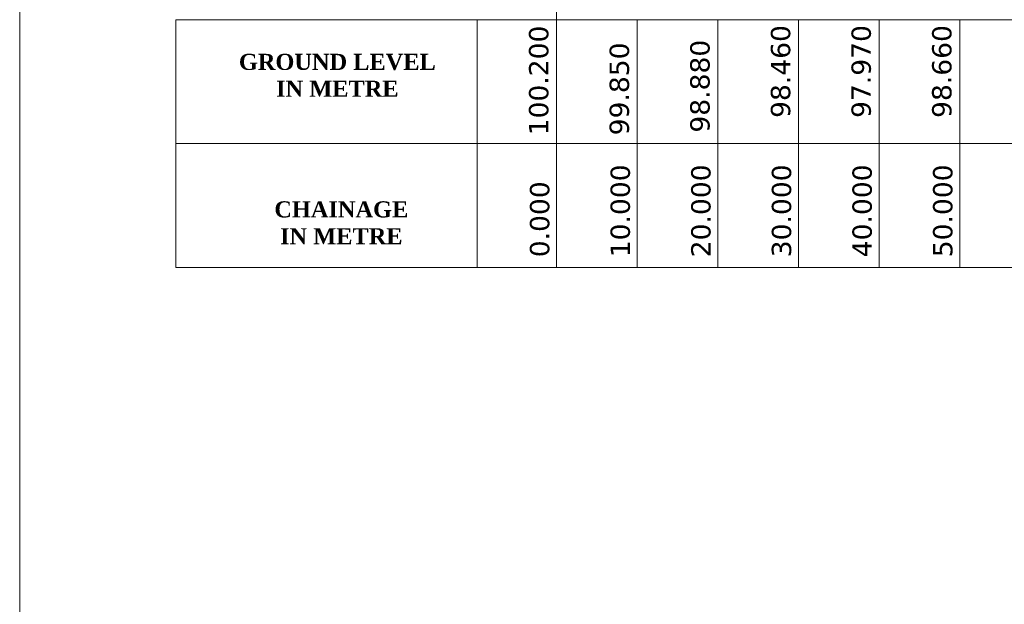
# Model space of a CAD drawing. Header units: feet. Extents: x -7746059455 to -3872629402, y -13315170761 to -6657188523.
# Tile 39 of 52: x -3872697697 to -3872682431, y -6657567453 to -6657558385. Entities that reach past the tile are written whole.
import ezdxf

# ---------------------------------------------------------------- set-up
doc = ezdxf.new("R2010")
doc.units = ezdxf.units.FT
doc.header["$MEASUREMENT"] = 0
doc.layers.add('TEX', color=6, linetype='Continuous')
doc.styles.get("Standard").update_dxf_attribs({"font": 'verdana.ttf', "height": 264})

msp = doc.modelspace()

# ---------------------------------------------------------------- linework, layer by layer
at = {"layer": 'TEX', "color": 7, "lineweight": 9, "ltscale": 20}
for p, q in [((-3872689372.52843, -6657558385.205845), (-3872689372.52843, -6657543105.205842)), ((-3872690604.26167, -6657562226.44747), (-3872690604.261671, -6657558385.205841)), ((-3872689372.52843, -6657558385.205841), (-3872689372.52843, -6657562226.447471)), ((-3872688122.52843, -6657558385.205842), (-3872689372.52843, -6657558385.205842)), ((-3872686247.52843, -6657558385.205842), (-3872688122.52843, -6657558385.205842)), ((-3872688122.52843, -6657558385.205843), (-3872688122.52843, -6657562226.447473)), ((-3872686872.52843, -6657558385.205843), (-3872686872.52843, -6657562226.447473)), ((-3872685622.52843, -6657558385.205841), (-3872685622.52843, -6657562226.447471)), ((-3872684372.52843, -6657558385.205841), (-3872683894.266552, -6657558385.205842)), ((-3872684372.52843, -6657558385.205842), (-3872684372.52843, -6657562226.447472)), ((-3872683122.52843, -6657558385.205843), (-3872683122.52843, -6657562226.447473)), ((-3872695274.266552, -6657560305.826655), (-3872659997.52843, -6657560305.826653)), ((-3872687185.028431, -6657560305.826656), (-3872688122.528431, -6657560305.826656)), ((-3872685622.52843, -6657560305.826655), (-3872686560.028431, -6657560305.826655)), ((-3872688122.52843, -6657562226.44747), (-3872689372.52843, -6657562226.447472)), ((-3872686247.52843, -6657562226.447472), (-3872688122.52843, -6657562226.447472))]:
    msp.add_line(p, q, dxfattribs=at)
msp.add_lwpolyline([(-3872697696.905229, -6657530316.447471), (-3872632146.905229, -6657530316.447471), (-3872632146.905229, -6657576521.138968), (-3872697696.905229, -6657576521.138968)], close=True, dxfattribs=at)
msp.add_lwpolyline([(-3872659997.52843, -6657562226.447471), (-3872695274.266552, -6657562226.44747), (-3872695274.266552, -6657558385.205841), (-3872659997.52843, -6657558385.205836)], dxfattribs=at)

# ---------------------------------------------------------------- texts
for s, p in [('100.200', (-3872689500.200906, -6657560178.708619)), ('98.460', (-3872685750.200906, -6657559908.708619)), ('97.970', (-3872684500.200906, -6657559908.70862)), ('98.660', (-3872683250.200906, -6657559908.708621)), ('99.850', (-3872688250.200906, -6657560178.708621)), ('98.880', (-3872687000.200906, -6657560136.447471))]:
    msp.add_text(s, height=300, rotation=90, dxfattribs=at).set_placement(p)
at = {"layer": 'TEX', "color": 7, "lineweight": 9, "ltscale": 20, "char_height": 250, "width": 6355.93890626, "attachment_point": 2}
for s, insert in [('{\\fTimes New Roman|b1|i0|c0|p18;GROUND LEVEL\\PIN METRE}', (-3872692771.662638, -6657558914.512853)), ('{\\fTimes New Roman|b1|i0|c0|p18;CHAINAGE \\PIN METRE}', (-3872692710.194595, -6657561202.23459))]:
    msp.add_mtext(s, dxfattribs=dict(at, insert=insert))
at = {"layer": 'TEX', "color": 7, "lineweight": 9, "ltscale": 20, "char_height": 300, "width": 1234.1875, "attachment_point": 7, "rotation": 90}
for s, insert in [('10.000', (-3872688229.901577, -6657562070.116091)), ('20.000', (-3872686979.901577, -6657562070.116091)), ('30.000', (-3872685729.901577, -6657562070.116089)), ('40.000', (-3872684479.901577, -6657562070.11609)), ('50.000', (-3872683229.901577, -6657562070.116091)), ('0.000', (-3872689479.901577, -6657562070.116089))]:
    msp.add_mtext(s, dxfattribs=dict(at, insert=insert))

doc.saveas('drawing.dxf')
